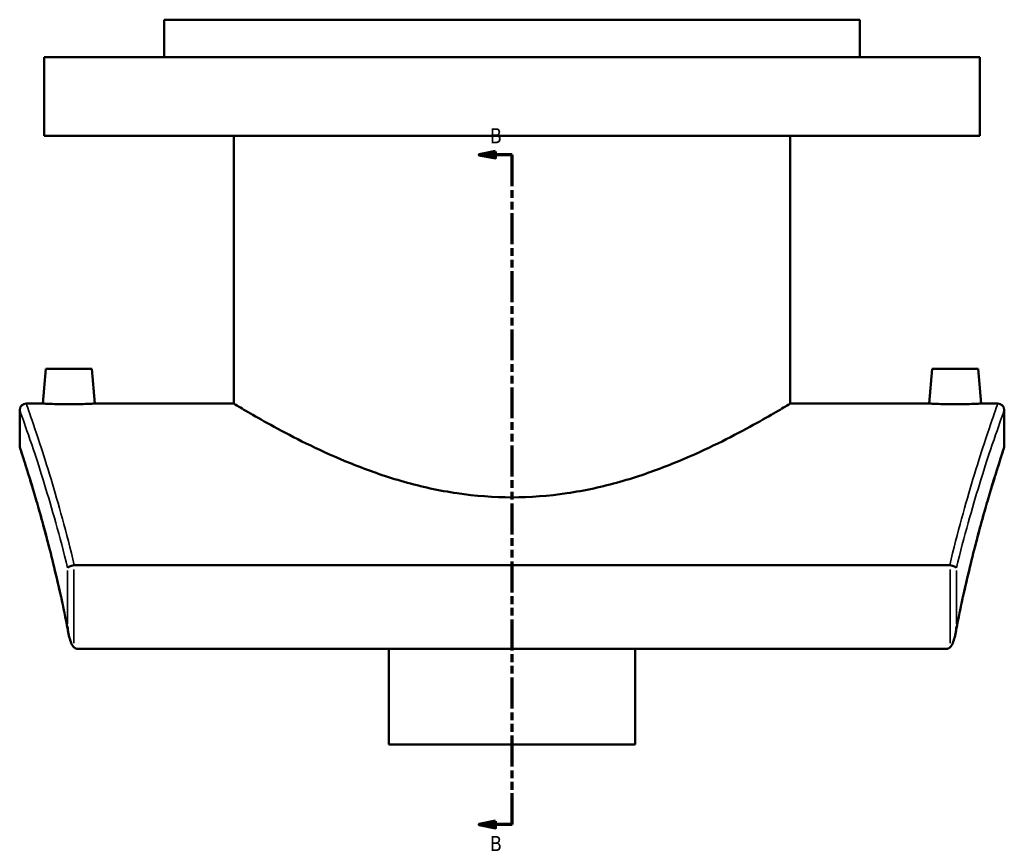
# Model space of a CAD drawing. Header units: millimetres. Extents: x -519 to 1053, y -190 to 834.
# Tile 1 of 9: x -519 to -219, y 149 to 401. Entities that reach past the tile are written whole.
import ezdxf

# ---------------------------------------------------------------- set-up
doc = ezdxf.new("R2010")
doc.units = ezdxf.units.MM
doc.linetypes.add('DOUBLE_DASH_CHAIN', pattern=[1.2403, 0.6614, -0.0827, 0.1654, -0.0827, 0.1654, -0.0827])
for name, color, linetype, lineweight in [('Section Line (ANSI)', 7, 'DOUBLE_DASH_CHAIN', 70), ('Visible (ANSI)', 7, 'Continuous', 50), ('Visible Narrow (ANSI)', 7, 'Continuous', 35)]:
    doc.layers.add(name, color=color, linetype=linetype, lineweight=lineweight)
doc.styles.add('Label Text (ANSI)', font='tahoma.ttf')

# ---------------------------------------------------------------- blocks, each defined once
blk = doc.blocks.new('2dTransSection0')
at = {"layer": 'Section Line (ANSI)', "linetype": 'Continuous'}
for p, q in [((-374.1, 360.59), (-379.1, 359.59)), ((-374.1, 358.59), (-374.1, 360.59)), ((-374.1, 359.59), (-379.1, 359.59)), ((-379.1, 359.59), (-374.1, 358.59)), ((-369.1, 359.59), (-374.1, 359.59)), ((-369.1, 350), (-369.1, 359.59)), ((-369.1, 155.42), (-369.1, 165.01)), ((-374.1, 156.42), (-379.1, 155.42)), ((-374.1, 154.42), (-374.1, 156.42)), ((-374.1, 155.42), (-379.1, 155.42)), ((-379.1, 155.42), (-374.1, 154.42)), ((-369.1, 155.42), (-374.1, 155.42))]:
    blk.add_line(p, q, dxfattribs=at)
at = {"layer": 'Section Line (ANSI)', "linetype": 'DOUBLE_DASH_CHAIN', "ltscale": 14.26161}
blk.add_line((-369.1, 155.42), (-369.1, 359.59), dxfattribs=at)
at = {"layer": 'Section Line (ANSI)', "linetype": 'Continuous', "flags": 128}
for points in [[(-374.1, 360.59), (-379.1, 359.59), (-374.1, 358.59), (-374.1, 360.59)], [(-374.1, 156.42), (-379.1, 155.42), (-374.1, 154.42), (-374.1, 156.42)]]:
    blk.add_lwpolyline(points, dxfattribs=at)
at = {"layer": 'Section Line (ANSI)'}
for points in [[(-374.1, 360.59), (-379.1, 359.59), (-374.1, 358.59), (-374.1, 360.59)], [(-374.1, 156.42), (-379.1, 155.42), (-374.1, 154.42), (-374.1, 156.42)]]:
    blk.add_solid(points, dxfattribs=at)
at = {"layer": 'Section Line (ANSI)', "char_height": 4.57, "attachment_point": 7, "style": 'Label Text (ANSI)'}
for insert in [(-375.85, 363.09), (-375.85, 147.35)]:
    blk.add_mtext('B', dxfattribs=dict(at, insert=insert))

msp = doc.modelspace()

# ---------------------------------------------------------------- linework, layer by layer
at = {"layer": 'Visible (ANSI)'}
for p, q in [((-263.1, 400.75), (-475.1, 400.75)), ((-475.1, 389.35), (-475.1, 400.75)), ((-263.1, 389.35), (-263.1, 400.75)), ((-226.6, 389.35), (-511.6, 389.35)), ((-511.6, 365.35), (-511.6, 389.35)), ((-226.6, 365.35), (-226.6, 389.35)), ((-226.6, 365.35), (-511.6, 365.35)), ((-453.9, 283.75), (-453.9, 365.35)), ((-284.3, 283.75), (-284.3, 365.35)), ((-511.1, 294.35), (-512.03, 283.75)), ((-497.1, 294.35), (-511.1, 294.35)), ((-497.1, 294.35), (-496.18, 283.75)), ((-241.1, 294.35), (-242.03, 283.75)), ((-241.1, 294.35), (-227.1, 294.35)), ((-227.1, 294.35), (-226.18, 283.75)), ((-517.1, 283.75), (-512.03, 283.75)), ((-496.18, 283.75), (-453.9, 283.75)), ((-284.3, 283.75), (-242.03, 283.75)), ((-226.18, 283.75), (-221.1, 283.75)), ((-519.1, 270.75), (-519.1, 281.75)), ((-219.1, 281.75), (-219.1, 270.75)), ((-235.75, 234.45), (-502.46, 234.45)), ((-501.53, 208.95), (-236.68, 208.95)), ((-406.6, 179.83), (-406.6, 208.95)), ((-331.6, 208.95), (-331.6, 179.83)), ((-406.6, 179.83), (-331.6, 179.83))]:
    msp.add_line(p, q, dxfattribs=at)
for centre, start, end in [((-517.1, 281.75), 90, 180), ((-221.1, 281.75), 0, 90), ((-517.1, 270.75), 180, 198.2721), ((-221.1, 270.75), 341.7279, 0)]:
    msp.add_arc(centre, 2, start, end, dxfattribs=at)
for points, knots in [([(-496.18, 283.75), (-496.18, 283.75), (-496.37, 283.74), (-497.18, 283.7), (-497.79, 283.67), (-499.2, 283.61), (-500.09, 283.58), (-502.04, 283.54), (-503.11, 283.52), (-504.1, 283.52), (-505.1, 283.52), (-506.16, 283.54), (-508.12, 283.58), (-509.01, 283.61), (-510.42, 283.67), (-511.03, 283.7), (-511.83, 283.74), (-512.03, 283.75), (-512.03, 283.75)], [3.588659, 3.588659, 3.588659, 3.588659, 3.887629, 3.887629, 4.186599, 4.186599, 4.485739, 4.485739, 4.784879, 4.784879, 4.784879, 5.084019, 5.084019, 5.383159, 5.383159, 5.682129, 5.682129, 5.981099, 5.981099, 5.981099, 5.981099]), ([(-284.3, 283.75), (-284.3, 283.75), (-284.84, 283.42), (-287.06, 282.09), (-288.74, 281.1), (-293.12, 278.58), (-295.82, 277.06), (-301.99, 273.77), (-305.47, 272), (-312.84, 268.51), (-317.01, 266.65), (-326.12, 263.08), (-331.05, 261.36), (-341.43, 258.42), (-346.88, 257.21), (-357.96, 255.57), (-363.59, 255.15), (-374.62, 255.15), (-380.25, 255.57), (-391.33, 257.21), (-396.78, 258.42), (-407.15, 261.36), (-412.09, 263.08), (-421.2, 266.65), (-425.37, 268.51), (-432.74, 272), (-436.21, 273.77), (-442.39, 277.06), (-445.09, 278.58), (-449.47, 281.1), (-451.15, 282.09), (-453.36, 283.42), (-453.9, 283.75), (-453.9, 283.75)], [13.191347, 13.191347, 13.191347, 13.191347, 14.834673, 14.834673, 16.477998, 16.477998, 18.121324, 18.121324, 19.76465, 19.76465, 21.419161, 21.419161, 23.073672, 23.073672, 24.728183, 24.728183, 26.382694, 26.382694, 28.037205, 28.037205, 29.691716, 29.691716, 31.346227, 31.346227, 33.000738, 33.000738, 34.644063, 34.644063, 36.287389, 36.287389, 37.930715, 37.930715, 39.574041, 39.574041, 39.574041, 39.574041]), ([(-226.18, 283.75), (-226.18, 283.75), (-226.37, 283.74), (-227.18, 283.7), (-227.79, 283.67), (-229.2, 283.61), (-230.09, 283.58), (-232.04, 283.54), (-233.11, 283.52), (-235.1, 283.52), (-236.16, 283.54), (-238.12, 283.58), (-239.01, 283.61), (-240.42, 283.67), (-241.03, 283.7), (-241.83, 283.74), (-242.03, 283.75), (-242.03, 283.75)], [1.19622, 1.19622, 1.19622, 1.19622, 1.49519, 1.49519, 1.79416, 1.79416, 2.0933, 2.0933, 2.39244, 2.39244, 2.69158, 2.69158, 2.990719, 2.990719, 3.289689, 3.289689, 3.588659, 3.588659, 3.588659, 3.588659]), ([(-504.23, 213.63), (-504.89, 217.07), (-505.56, 220.4), (-506.95, 226.79), (-507.65, 229.86), (-509.05, 235.71), (-509.75, 238.5), (-511.12, 243.76), (-511.79, 246.23), (-513.07, 250.85), (-513.69, 253), (-514.85, 256.93), (-515.39, 258.72), (-516.37, 261.93), (-516.82, 263.35), (-517.59, 265.79), (-517.92, 266.82), (-518.46, 268.46), (-518.66, 269.09), (-518.93, 269.91), (-519, 270.12), (-519, 270.12)], [2.029297, 2.029297, 2.029297, 2.029297, 3.290128, 3.290128, 4.550958, 4.550958, 5.811789, 5.811789, 7.072619, 7.072619, 8.333449, 8.333449, 9.59428, 9.59428, 10.85511, 10.85511, 12.115941, 12.115941, 13.376771, 13.376771, 14.637601, 14.637601, 14.637601, 14.637601]), ([(-219.2, 270.12), (-219.2, 270.12), (-219.27, 269.91), (-219.55, 269.09), (-219.75, 268.46), (-220.28, 266.82), (-220.61, 265.79), (-221.39, 263.35), (-221.83, 261.93), (-222.82, 258.72), (-223.36, 256.93), (-224.52, 253), (-225.13, 250.85), (-226.42, 246.23), (-227.09, 243.76), (-228.46, 238.5), (-229.16, 235.71), (-230.56, 229.86), (-231.26, 226.79), (-232.64, 220.4), (-233.32, 217.07), (-233.97, 213.63)], [16.618841, 16.618841, 16.618841, 16.618841, 17.879671, 17.879671, 19.140502, 19.140502, 20.401332, 20.401332, 21.662162, 21.662162, 22.922993, 22.922993, 24.183823, 24.183823, 25.444654, 25.444654, 26.705484, 26.705484, 27.966314, 27.966314, 29.227145, 29.227145, 29.227145, 29.227145]), ([(-502.59, 234.44), (-502.84, 234.41), (-503.09, 234.37), (-503.56, 234.26), (-503.77, 234.18), (-504.09, 234.04), (-504.21, 233.98), (-504.39, 233.85), (-504.47, 233.78), (-504.52, 233.71), (-504.52, 233.71), (-504.52, 233.71)], [-0.2701554, -0.2701554, -0.2701554, -0.2701554, -0.1950592, -0.1950592, -0.1151846, -0.1151846, -0.0578645, -0.0578645, 0, 0, 0.0006787, 0.0006787, 0.0006787, 0.0006787]), ([(-233.69, 233.71), (-233.69, 233.71), (-233.69, 233.71), (-233.74, 233.78), (-233.81, 233.85), (-234, 233.98), (-234.12, 234.04), (-234.43, 234.18), (-234.65, 234.26), (-235.12, 234.37), (-235.37, 234.41), (-235.61, 234.44)], [-0.2702673, -0.2702673, -0.2702673, -0.2702673, -0.2695901, -0.2695901, -0.2118467, -0.2118467, -0.1546466, -0.1546466, -0.0749391, -0.0749391, 0, 0, 0, 0]), ([(-504.52, 215.7), (-504.52, 215.7), (-504.52, 215.69), (-504.39, 214.22), (-504.11, 212.79), (-503.51, 210.96), (-503.27, 210.4), (-502.89, 209.79), (-502.75, 209.6), (-502.59, 209.45)], [-0.4724732, -0.4724732, -0.4724732, -0.4724732, -0.4713189, -0.4713189, -0.2144556, -0.2144556, -0.0657738, -0.0657738, 0, 0, 0, 0]), ([(-235.61, 209.45), (-235.45, 209.6), (-235.31, 209.79), (-234.94, 210.4), (-234.69, 210.96), (-234.1, 212.79), (-233.82, 214.22), (-233.69, 215.69), (-233.69, 215.7), (-233.69, 215.7)], [-0.8443628, -0.8443628, -0.8443628, -0.8443628, -0.7265297, -0.7265297, -0.4601678, -0.4601678, 0, 0, 0.002068, 0.002068, 0.002068, 0.002068]), ([(-501.53, 208.95), (-501.67, 208.95), (-501.81, 208.98), (-502.14, 209.1), (-502.31, 209.21), (-502.51, 209.37), (-502.55, 209.41), (-502.59, 209.45)], [0, 0, 0, 0, 0.0435738, 0.0435738, 0.1036944, 0.1036944, 0.1202753, 0.1202753, 0.1202753, 0.1202753]), ([(-235.61, 209.45), (-235.75, 209.32), (-235.91, 209.2), (-236.18, 209.06), (-236.28, 209.02), (-236.48, 208.96), (-236.58, 208.95), (-236.68, 208.95)], [0.4681152, 0.4681152, 0.4681152, 0.4681152, 0.5412023, 0.5412023, 0.5827827, 0.5827827, 0.6213898, 0.6213898, 0.6213898, 0.6213898])]:
    msp.add_open_spline(points, degree=3, knots=knots, dxfattribs=at)
for points in [[(-502.59, 234.44), (-502.55, 234.44), (-502.5, 234.45), (-502.46, 234.45)], [(-235.75, 234.45), (-235.7, 234.45), (-235.66, 234.44), (-235.61, 234.44)]]:
    msp.add_open_spline(points, degree=3, dxfattribs=at)
at = {"layer": 'Visible Narrow (ANSI)'}
for p, q in [((-504.52, 232.81), (-504.52, 216.6)), ((-502.59, 210.7), (-502.59, 233.19)), ((-235.61, 233.19), (-235.61, 210.7)), ((-233.69, 216.6), (-233.69, 232.81))]:
    msp.add_line(p, q, dxfattribs=at)
for points, knots in [([(-502.46, 234.45), (-504.86, 244.53), (-507.35, 253.39), (-510.78, 264.79), (-511.93, 268.41), (-514.41, 276.02), (-515.57, 279.37), (-516.82, 282.96), (-517.1, 283.75), (-517.1, 283.75)], [-28.889935, -28.889935, -28.889935, -28.889935, -24.908756, -24.908756, -22.668782, -22.668782, -19.359933, -19.359933, -16.829756, -16.829756, -16.829756, -16.829756]), ([(-221.1, 283.75), (-221.1, 283.75), (-221.38, 282.96), (-222.64, 279.37), (-223.79, 276.02), (-226.28, 268.41), (-227.42, 264.8), (-230.86, 253.39), (-233.35, 244.53), (-235.75, 234.45)], [-15.866858, -15.866858, -15.866858, -15.866858, -13.336688, -13.336688, -10.027839, -10.027839, -7.788103, -7.788103, -3.806679, -3.806679, -3.806679, -3.806679]), ([(-519.1, 281.75), (-519.1, 281.75), (-518.82, 280.97), (-517.56, 277.43), (-516.4, 274.13), (-513.9, 266.63), (-512.75, 263.07), (-509.34, 251.95), (-506.89, 243.42), (-504.52, 233.71)], [16.829756, 16.829756, 16.829756, 16.829756, 19.359933, 19.359933, 22.668782, 22.668782, 24.908756, 24.908756, 28.815389, 28.815389, 28.815389, 28.815389]), ([(-233.69, 233.71), (-231.32, 243.42), (-228.87, 251.96), (-225.46, 263.07), (-224.3, 266.63), (-221.81, 274.13), (-220.64, 277.43), (-219.39, 280.97), (-219.1, 281.75), (-219.1, 281.75)], [3.881225, 3.881225, 3.881225, 3.881225, 7.788103, 7.788103, 10.027839, 10.027839, 13.336688, 13.336688, 15.866858, 15.866858, 15.866858, 15.866858]), ([(-504.52, 215.7), (-505.07, 218.51), (-505.63, 221.23), (-508.31, 233.61), (-510.53, 242.17), (-513.53, 252.88), (-514.5, 256.15), (-516.7, 263.38), (-517.75, 266.64), (-518.86, 270.02), (-519.1, 270.75), (-519.1, 270.75)], [2.236628, 2.236628, 2.236628, 2.236628, 3.269686, 3.269686, 7.092091, 7.092091, 9.102595, 9.102595, 12.288599, 12.288599, 14.637601, 14.637601, 14.637601, 14.637601]), ([(-219.1, 270.75), (-219.1, 270.75), (-219.35, 270.02), (-220.45, 266.64), (-221.51, 263.38), (-223.71, 256.15), (-224.67, 252.88), (-227.68, 242.17), (-229.9, 233.62), (-232.58, 221.23), (-233.14, 218.51), (-233.69, 215.7)], [16.618841, 16.618841, 16.618841, 16.618841, 18.967788, 18.967788, 22.15379, 22.15379, 24.164107, 24.164107, 27.98634, 27.98634, 29.019814, 29.019814, 29.019814, 29.019814])]:
    msp.add_open_spline(points, degree=3, knots=knots, dxfattribs=at)

# ---------------------------------------------------------------- block references
at = {"layer": 'Section Line (ANSI)'}
msp.add_blockref('2dTransSection0', (0, 0), dxfattribs=at)

doc.saveas('drawing.dxf')
